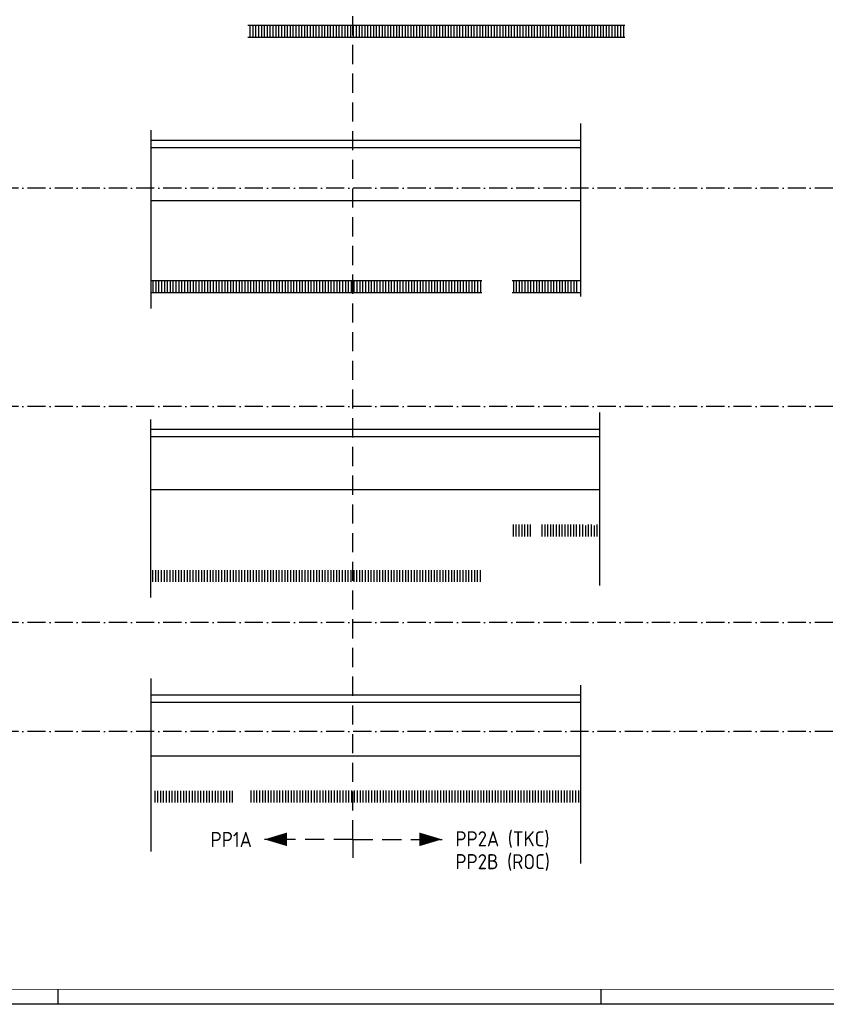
# Model space of a CAD drawing. Header units: millimetres. Extents: x -6587 to 112313, y 244 to 84344.
# Tile 7 of 42: x 38533 to 65275, y 244 to 32905. Entities that reach past the tile are written whole.
import ezdxf
from ezdxf.enums import TextEntityAlignment as Align

# ---------------------------------------------------------------- set-up
doc = ezdxf.new("R2010")
doc.units = ezdxf.units.MM
doc.header["$LTSCALE"] = 100
doc.linetypes.add('DASHDOT', pattern=[9, 6, -1.5, 0, -1.5])
doc.linetypes.add('HIDDEN', pattern=[9.525, 6.35, -3.175])
doc.layers.get('0').update_dxf_attribs({"linetype": 'CONTINUOUS'})
for name, color, linetype in [('AL$7----_STRAMIEN', 1, 'DASHDOT'), ('BOUW', 8, 'CONTINUOUS'), ('LIJN025', 10, 'CONTINUOUS'), ('LIJN050', 90, 'CONTINUOUS'), ('LIJN070', 130, 'CONTINUOUS'), ('TEKST25', 1, 'CONTINUOUS'), ('TEKST35', 50, 'CONTINUOUS'), ('TEKST50', 90, 'CONTINUOUS')]:
    doc.layers.add(name, color=color, linetype=linetype)
doc.styles.add('ISO', font='ISO.SHX')
doc.styles.add('MAATVOERING', font='iso.shx')
doc.styles.add('ROMAND', font='romand')

# ---------------------------------------------------------------- blocks, each defined once
blk = doc.blocks.new('A0-G')
at = {"layer": 'LIJN025'}
for p, q in [((464, 0), (464, 5)), ((644, 0), (644, 5))]:
    blk.add_line(p, q, dxfattribs=at)
blk.add_lwpolyline([(1189, 841), (1189, 0), (0, 0), (0, 841)], close=True, dxfattribs=at)
at = {"layer": 'LIJN050', "const_width": 0.2}
blk.add_lwpolyline([(1184, 836), (25, 836), (25, 5), (1184, 5)], close=True, dxfattribs=at)
at = {"layer": 'TEKST25', "style": 'ROMAND', "width": 2.899115}
blk.add_attdef('STATUS', text='', height=2.5, dxfattribs=at).set_placement((1143, 71.5), (1182, 71.5), align=Align.FIT)
at = {"layer": 'TEKST25', "style": 'ISO'}
for tag, p in [('E', (1144.25, 66)), ('NAAM-E', (1155.75, 66)), ('DATUM-E', (1174, 66)), ('D', (1144.25, 61)), ('NAAM-D', (1155.75, 61)), ('DATUM-D', (1174, 61)), ('C', (1144.25, 56)), ('NAAM-C', (1155.75, 56)), ('DATUM-C', (1174, 56)), ('B', (1144.25, 51)), ('NAAM-B', (1155.75, 51)), ('DATUM-B', (1174, 51)), ('A', (1144.25, 46)), ('NAAM-A', (1155.75, 46)), ('DATUM-A', (1174, 46))]:
    blk.add_attdef(tag, text='', height=2.5, dxfattribs=at).set_placement(p, align=Align.CENTER)
for tag, p in [('DATUM', (1021.75, 36.25)), ('SCHAAL', (1057, 36.25)), ('GETEKEND', (1087.25, 36.25)), ('GECONTOL.', (1122, 36.25)), ('FORMAAT', (1152.25, 28.25))]:
    blk.add_attdef(tag, p, '', height=2.5, dxfattribs=at)
at = {"layer": 'TEKST35', "style": 'ISO'}
for tag, p in [('PROJECT', (1023.5, 72.5)), ('PLAATS', (1023.5, 63.5)), ('INSTALLATIE-REGEL1', (1023.5, 52.5)), ('INSTALLATIE-REGEL2', (1023.5, 43.5))]:
    blk.add_attdef(tag, p, '', height=4, dxfattribs=at)
blk.add_attdef('PROJ.NR.', text='', height=4, dxfattribs=at).set_placement((1170, 23), align=Align.CENTER)
at = {"layer": 'TEKST50', "style": 'ISO'}
blk.add_attdef('FILE-NAAM', text='', height=5, dxfattribs=at).set_placement((1162.5, 7.5), align=Align.CENTER)

msp = doc.modelspace()

# ---------------------------------------------------------------- linework, layer by layer
at = {"layer": 'AL$7----_STRAMIEN', "color": 1}
for p, q in [((94298.3, 27314.6), (16060, 27314.6)), ((94298.3, 20073.8), (16060, 20073.8)), ((94298.3, 12904.9), (16060, 12904.9)), ((94298.3, 9298.7), (16060, 9298.7))]:
    msp.add_line(p, q, dxfattribs=at)
at = {"layer": 'BOUW', "color": 9}
for p, q in [((58598.6, 32714.3), (46098.6, 32714.3)), ((58598.6, 32314.3), (46098.6, 32314.3))]:
    msp.add_line(p, q, dxfattribs=at)
at = {"layer": 'BOUW'}
for p, q in [((46174.9, 32314.3), (46174.9, 32709.6)), ((46270.2, 32314.3), (46270.2, 32709.6)), ((46365.4, 32314.3), (46365.4, 32709.6)), ((46460.7, 32314.3), (46460.7, 32709.6)), ((46555.9, 32314.3), (46555.9, 32709.6)), ((46651.2, 32314.3), (46651.2, 32709.6)), ((46746.4, 32314.3), (46746.4, 32709.6)), ((46841.7, 32314.3), (46841.7, 32709.6)), ((46936.9, 32314.3), (46936.9, 32709.6)), ((47032.2, 32314.3), (47032.2, 32709.6)), ((47127.4, 32314.3), (47127.4, 32709.6)), ((47222.7, 32314.3), (47222.7, 32709.6)), ((47317.9, 32314.3), (47317.9, 32709.6)), ((47413.2, 32314.3), (47413.2, 32709.6)), ((47508.4, 32314.3), (47508.4, 32709.6)), ((47603.7, 32314.3), (47603.7, 32709.6)), ((47698.9, 32314.3), (47698.9, 32709.6)), ((47794.2, 32314.3), (47794.2, 32709.6)), ((47889.4, 32314.3), (47889.4, 32709.6)), ((47984.7, 32314.3), (47984.7, 32709.6)), ((48079.9, 32314.3), (48079.9, 32709.6)), ((48175.2, 32314.3), (48175.2, 32709.6)), ((48270.4, 32314.3), (48270.4, 32709.6)), ((48365.7, 32314.3), (48365.7, 32709.6)), ((48460.9, 32314.3), (48460.9, 32709.6)), ((48556.2, 32314.3), (48556.2, 32709.6)), ((48651.4, 32314.3), (48651.4, 32709.6)), ((48746.7, 32314.3), (48746.7, 32709.6)), ((48841.9, 32314.3), (48841.9, 32709.6)), ((48937.2, 32314.3), (48937.2, 32709.6)), ((49032.4, 32314.3), (49032.4, 32709.6)), ((49127.7, 32314.3), (49127.7, 32709.6)), ((49222.9, 32314.3), (49222.9, 32709.6)), ((49318.2, 32314.3), (49318.2, 32685.1)), ((49413.4, 32314.3), (49413.4, 32685.1)), ((49508.7, 32314.3), (49508.7, 32685.1)), ((49603.9, 32314.3), (49603.9, 32685.1)), ((49699.2, 32314.3), (49699.2, 32685.1)), ((49794.4, 32314.3), (49794.4, 32685.1)), ((49889.7, 32314.3), (49889.7, 32685.1)), ((49984.9, 32314.3), (49984.9, 32685.1)), ((50080.2, 32314.3), (50080.2, 32685.1)), ((50175.4, 32314.3), (50175.4, 32685.1)), ((50270.7, 32314.3), (50270.7, 32685.1)), ((50365.9, 32314.3), (50365.9, 32685.1)), ((50461.2, 32314.3), (50461.2, 32685.1)), ((50556.4, 32314.3), (50556.4, 32685.1)), ((50651.7, 32314.3), (50651.7, 32685.1)), ((50746.9, 32314.3), (50746.9, 32685.1)), ((50842.2, 32314.3), (50842.2, 32685.1)), ((50937.4, 32314.3), (50937.4, 32685.1)), ((51032.7, 32314.3), (51032.7, 32685.1)), ((51127.9, 32314.3), (51127.9, 32685.1)), ((51223.2, 32314.3), (51223.2, 32685.1)), ((51318.4, 32314.3), (51318.4, 32685.1)), ((51413.7, 32314.3), (51413.7, 32685.1)), ((51508.9, 32314.3), (51508.9, 32685.1)), ((51604.2, 32314.3), (51604.2, 32685.1)), ((51699.4, 32314.3), (51699.4, 32685.1)), ((51794.7, 32314.3), (51794.7, 32685.1)), ((51889.9, 32314.3), (51889.9, 32685.1)), ((51985.2, 32314.3), (51985.2, 32685.1)), ((52080.4, 32314.3), (52080.4, 32685.1)), ((52175.7, 32314.3), (52175.7, 32685.1)), ((52270.9, 32314.3), (52270.9, 32685.1)), ((52366.2, 32314.3), (52366.2, 32685.1)), ((52461.4, 32314.3), (52461.4, 32685.1)), ((52556.7, 32314.3), (52556.7, 32685.1)), ((52651.9, 32314.3), (52651.9, 32685.1)), ((52747.2, 32314.3), (52747.2, 32685.1)), ((52842.4, 32314.3), (52842.4, 32685.1)), ((52937.7, 32314.3), (52937.7, 32685.1)), ((53032.9, 32314.3), (53032.9, 32685.1)), ((53128.2, 32314.3), (53128.2, 32685.1)), ((53223.4, 32314.3), (53223.4, 32685.1)), ((53318.7, 32314.3), (53318.7, 32685.1)), ((53413.9, 32314.3), (53413.9, 32685.1)), ((53509.2, 32314.3), (53509.2, 32685.1)), ((53604.4, 32314.3), (53604.4, 32685.1)), ((53699.7, 32314.3), (53699.7, 32685.1)), ((53794.9, 32314.3), (53794.9, 32685.1)), ((53890.2, 32314.3), (53890.2, 32685.1)), ((53985.4, 32314.3), (53985.4, 32685.1)), ((54080.7, 32314.3), (54080.7, 32685.1)), ((54175.9, 32314.3), (54175.9, 32685.1)), ((54271.2, 32314.3), (54271.2, 32685.1)), ((54366.4, 32314.3), (54366.4, 32685.1)), ((54461.7, 32314.3), (54461.7, 32685.1)), ((54556.9, 32314.3), (54556.9, 32685.1)), ((54652.2, 32314.3), (54652.2, 32685.1)), ((54747.4, 32314.3), (54747.4, 32685.1)), ((54842.7, 32314.3), (54842.7, 32685.1)), ((54937.9, 32314.3), (54937.9, 32685.1)), ((55033.2, 32314.3), (55033.2, 32685.1)), ((55128.4, 32314.3), (55128.4, 32685.1)), ((55223.7, 32314.3), (55223.7, 32685.1)), ((55318.9, 32314.3), (55318.9, 32685.1)), ((55414.2, 32314.3), (55414.2, 32685.1)), ((55509.4, 32314.3), (55509.4, 32685.1)), ((55604.7, 32314.3), (55604.7, 32685.1)), ((55699.9, 32314.3), (55699.9, 32685.1)), ((55795.2, 32314.3), (55795.2, 32685.1)), ((55890.4, 32314.3), (55890.4, 32685.1)), ((55985.7, 32314.3), (55985.7, 32685.1)), ((56080.9, 32314.3), (56080.9, 32685.1)), ((56176.2, 32314.3), (56176.2, 32685.1)), ((56271.4, 32314.3), (56271.4, 32685.1)), ((56366.7, 32314.3), (56366.7, 32685.1)), ((56461.9, 32314.3), (56461.9, 32685.1)), ((56557.2, 32314.3), (56557.2, 32685.1)), ((56652.4, 32314.3), (56652.4, 32685.1)), ((56747.7, 32314.3), (56747.7, 32685.1)), ((56842.9, 32314.3), (56842.9, 32685.1)), ((56938.2, 32314.3), (56938.2, 32685.1)), ((57033.4, 32314.3), (57033.4, 32685.1)), ((57128.7, 32314.3), (57128.7, 32685.1)), ((57223.9, 32314.3), (57223.9, 32685.1)), ((57319.2, 32314.3), (57319.2, 32685.1)), ((57414.4, 32314.3), (57414.4, 32685.1)), ((57509.7, 32314.3), (57509.7, 32685.1)), ((57604.9, 32314.3), (57604.9, 32685.1)), ((57700.2, 32314.3), (57700.2, 32685.1)), ((57795.4, 32314.3), (57795.4, 32685.1)), ((57890.7, 32314.3), (57890.7, 32685.1)), ((57985.9, 32314.3), (57985.9, 32685.1)), ((58081.2, 32314.3), (58081.2, 32685.1)), ((58176.4, 32314.3), (58176.4, 32685.1)), ((58271.7, 32314.3), (58271.7, 32685.1)), ((58366.9, 32314.3), (58366.9, 32685.1)), ((58462.2, 32314.3), (58462.2, 32685.1)), ((58557.4, 32314.3), (58557.4, 32701.4)), ((57135.9, 23725.9), (57135.9, 29461.1)), ((42888.7, 23320.9), (42888.7, 29236)), ((42888.7, 28914.1), (49612.6, 28914.1)), ((49612.6, 28914.1), (57135.9, 28914.1)), ((42888.7, 28664.1), (49612.6, 28664.1)), ((49612.6, 28664.1), (57135.9, 28664.1)), ((57135.9, 26896.5), (42888.7, 26896.5)), ((53858.8, 24246.5), (42888.7, 24246.5)), ((42959.2, 23846.5), (42959.2, 24236.1)), ((43054.4, 23846.5), (43054.4, 24236.1)), ((43149.7, 23846.5), (43149.7, 24236.1)), ((43244.9, 23846.5), (43244.9, 24236.1)), ((43340.2, 23846.5), (43340.2, 24236.1)), ((43435.4, 23846.5), (43435.4, 24236.1)), ((43530.7, 23846.5), (43530.7, 24236.1)), ((43625.9, 23846.5), (43625.9, 24236.1)), ((43721.2, 23846.5), (43721.2, 24236.1)), ((43816.4, 23846.5), (43816.4, 24236.1)), ((43911.7, 23846.5), (43911.7, 24236.1)), ((44006.9, 23846.5), (44006.9, 24236.1)), ((44102.2, 23846.5), (44102.2, 24236.1)), ((44197.4, 23846.5), (44197.4, 24236.1)), ((44292.7, 23846.5), (44292.7, 24236.1)), ((44387.9, 23846.5), (44387.9, 24236.1)), ((44483.2, 23846.5), (44483.2, 24236.1)), ((44578.4, 23846.5), (44578.4, 24236.1)), ((44673.7, 23846.5), (44673.7, 24236.1)), ((44768.9, 23846.5), (44768.9, 24236.1)), ((44864.2, 23846.5), (44864.2, 24236.1)), ((44959.4, 23846.5), (44959.4, 24236.1)), ((45054.7, 23846.5), (45054.7, 24236.1)), ((45149.9, 23846.5), (45149.9, 24236.1)), ((45245.2, 23846.5), (45245.2, 24236.1)), ((45340.4, 23846.5), (45340.4, 24236.1)), ((45435.7, 23846.5), (45435.7, 24236.1)), ((45530.9, 23846.5), (45530.9, 24236.1)), ((45626.2, 23846.5), (45626.2, 24236.1)), ((45721.4, 23846.5), (45721.4, 24236.1)), ((45816.7, 23846.5), (45816.7, 24236.1)), ((45911.9, 23846.5), (45911.9, 24236.1)), ((46007.2, 23846.5), (46007.2, 24236.1)), ((46102.4, 23846.5), (46102.4, 24236.1)), ((46197.7, 23846.5), (46197.7, 24236.1)), ((46292.9, 23846.5), (46292.9, 24236.1)), ((46388.2, 23846.5), (46388.2, 24236.1)), ((46483.4, 23846.5), (46483.4, 24236.1)), ((46578.7, 23846.5), (46578.7, 24236.1)), ((46673.9, 23846.5), (46673.9, 24236.1)), ((46769.2, 23846.5), (46769.2, 24236.1)), ((46864.4, 23846.5), (46864.4, 24236.1)), ((46959.7, 23846.5), (46959.7, 24236.1)), ((47054.9, 23846.5), (47054.9, 24236.1)), ((47150.2, 23846.5), (47150.2, 24236.1)), ((47245.4, 23846.5), (47245.4, 24236.1)), ((47340.7, 23846.5), (47340.7, 24236.1)), ((47435.9, 23846.5), (47435.9, 24236.1)), ((47531.2, 23846.5), (47531.2, 24236.1)), ((47626.4, 23846.5), (47626.4, 24236.1)), ((47721.7, 23846.5), (47721.7, 24236.1)), ((47816.9, 23846.5), (47816.9, 24236.1)), ((47912.2, 23846.5), (47912.2, 24236.1)), ((48007.4, 23846.5), (48007.4, 24236.1)), ((48102.7, 23846.5), (48102.7, 24236.1)), ((48197.9, 23846.5), (48197.9, 24236.1)), ((48293.2, 23846.5), (48293.2, 24236.1)), ((48388.4, 23846.5), (48388.4, 24236.1)), ((48483.7, 23846.5), (48483.7, 24236.1)), ((48578.9, 23846.5), (48578.9, 24236.1)), ((48674.2, 23846.5), (48674.2, 24236.1)), ((48769.4, 23846.5), (48769.4, 24236.1)), ((48864.7, 23846.5), (48864.7, 24236.1)), ((48959.9, 23846.5), (48959.9, 24236.1)), ((49055.2, 23846.5), (49055.2, 24236.1)), ((49150.4, 23846.5), (49150.4, 24236.1)), ((49245.7, 23846.5), (49245.7, 24236.1)), ((49340.9, 23846.5), (49340.9, 24236.1)), ((49436.2, 23846.5), (49436.2, 24236.1)), ((49531.4, 23846.5), (49531.4, 24236.1)), ((49626.7, 23846.5), (49626.7, 24236.1)), ((49721.9, 23846.5), (49721.9, 24236.1)), ((49817.2, 23846.5), (49817.2, 24236.1)), ((49912.4, 23846.5), (49912.4, 24236.1)), ((50007.7, 23846.5), (50007.7, 24236.1)), ((50102.9, 23846.5), (50102.9, 24236.1)), ((50198.2, 23846.5), (50198.2, 24236.1)), ((50293.4, 23846.5), (50293.4, 24236.1)), ((50388.7, 23846.5), (50388.7, 24236.1)), ((50483.9, 23846.5), (50483.9, 24236.1)), ((50579.2, 23846.5), (50579.2, 24236.1)), ((50674.4, 23846.5), (50674.4, 24236.1)), ((50769.7, 23846.5), (50769.7, 24236.1)), ((50864.9, 23846.5), (50864.9, 24236.1)), ((50960.2, 23846.5), (50960.2, 24236.1)), ((51055.4, 23846.5), (51055.4, 24236.1)), ((51150.7, 23846.5), (51150.7, 24236.1)), ((51245.9, 23846.5), (51245.9, 24236.1)), ((51341.2, 23846.5), (51341.2, 24236.1)), ((51436.4, 23846.5), (51436.4, 24236.1)), ((51531.7, 23846.5), (51531.7, 24236.1)), ((51626.9, 23846.5), (51626.9, 24236.1)), ((51722.2, 23846.5), (51722.2, 24236.1)), ((51817.4, 23846.5), (51817.4, 24236.1)), ((51912.7, 23846.5), (51912.7, 24236.1)), ((52007.9, 23846.5), (52007.9, 24236.1)), ((52103.2, 23846.5), (52103.2, 24236.1)), ((52198.4, 23846.5), (52198.4, 24236.1)), ((52293.7, 23846.5), (52293.7, 24236.1)), ((52388.9, 23846.5), (52388.9, 24236.1)), ((52484.2, 23846.5), (52484.2, 24236.1)), ((52579.4, 23846.5), (52579.4, 24236.1)), ((52674.7, 23846.5), (52674.7, 24236.1)), ((52769.9, 23846.5), (52769.9, 24236.1)), ((52865.2, 23846.5), (52865.2, 24236.1)), ((52960.4, 23846.5), (52960.4, 24236.1)), ((53055.7, 23846.5), (53055.7, 24236.1)), ((53150.9, 23846.5), (53150.9, 24236.1)), ((53246.2, 23846.5), (53246.2, 24236.1)), ((53341.4, 23846.5), (53341.4, 24236.1)), ((53436.7, 23846.5), (53436.7, 24236.1)), ((53531.9, 23846.5), (53531.9, 24236.1)), ((53627.2, 23846.5), (53627.2, 24236.1)), ((53722.4, 23846.5), (53722.4, 24236.1)), ((53817.7, 23846.5), (53817.7, 24236.1)), ((57104.8, 24246.5), (54858.8, 24246.5)), ((54911.4, 23846.5), (54911.4, 24235.6)), ((55006.7, 23846.5), (55006.7, 24235.6)), ((55101.9, 23846.5), (55101.9, 24235.6)), ((55197.2, 23846.5), (55197.2, 24235.6)), ((55292.4, 23846.5), (55292.4, 24235.6)), ((55387.7, 23846.5), (55387.7, 24235.6)), ((55482.9, 23846.5), (55482.9, 24235.6)), ((55578.2, 23846.5), (55578.2, 24235.6)), ((55673.4, 23846.5), (55673.4, 24235.6)), ((55768.7, 23846.5), (55768.7, 24235.6)), ((55863.9, 23846.5), (55863.9, 24235.6)), ((55959.2, 23846.5), (55959.2, 24235.6)), ((56054.4, 23846.5), (56054.4, 24235.6)), ((56149.7, 23846.5), (56149.7, 24235.6)), ((56244.9, 23846.5), (56244.9, 24235.6)), ((56340.2, 23846.5), (56340.2, 24235.6)), ((56435.4, 23846.5), (56435.4, 24235.6)), ((56530.7, 23846.5), (56530.7, 24235.6)), ((56625.9, 23846.5), (56625.9, 24235.6)), ((56721.2, 23846.5), (56721.2, 24235.6)), ((56816.4, 23846.5), (56816.4, 24235.6)), ((56911.7, 23846.5), (56911.7, 24235.6)), ((57006.9, 23846.5), (57006.9, 24235.6)), ((53858.8, 23846.5), (42888.7, 23846.5)), ((57104.8, 23846.5), (54858.8, 23846.5)), ((42878.9, 13733.2), (42878.9, 19648.2)), ((57763.6, 14138.1), (57763.6, 19873.4)), ((42878.9, 19326.4), (49602.8, 19326.4)), ((49602.8, 19326.4), (57756.8, 19326.4)), ((42878.9, 19076.4), (49602.8, 19076.4)), ((49602.8, 19076.4), (57756.8, 19076.4)), ((57777.8, 17308.8), (42878.9, 17308.8)), ((54901.6, 15758.8), (54901.6, 16158.8)), ((54996.9, 15758.8), (54996.9, 16158.8)), ((55092.1, 15758.8), (55092.1, 16158.8)), ((55187.4, 15758.8), (55187.4, 16158.8)), ((55282.6, 15758.8), (55282.6, 16158.8)), ((55377.9, 15758.8), (55377.9, 16158.8)), ((55473.1, 15758.8), (55473.1, 16158.8)), ((55854.1, 15758.8), (55854.1, 16158.8)), ((55949.4, 15758.8), (55949.4, 16158.8)), ((56044.6, 15758.8), (56044.6, 16158.8)), ((56139.9, 15758.8), (56139.9, 16158.8)), ((56235.1, 15758.8), (56235.1, 16158.8)), ((56330.4, 15758.8), (56330.4, 16158.8)), ((56425.6, 15758.8), (56425.6, 16158.8)), ((56520.9, 15758.8), (56520.9, 16158.8)), ((56616.1, 15758.8), (56616.1, 16158.8)), ((56711.4, 15758.8), (56711.4, 16158.8)), ((56806.6, 15758.8), (56806.6, 16158.8)), ((56901.9, 15758.8), (56901.9, 16158.8)), ((56997.1, 15758.8), (56997.1, 16158.8)), ((57106.6, 15758.8), (57106.6, 16158.8)), ((57201.8, 15758.8), (57201.8, 16158.8)), ((57297.1, 15758.8), (57297.1, 16129.8)), ((57392.3, 15758.8), (57392.3, 16158.8)), ((57487.6, 15758.8), (57487.6, 16158.8)), ((57588.5, 15758.8), (57588.5, 16129.8)), ((57683.7, 15758.8), (57683.7, 16158.8)), ((42949.4, 14258.8), (42949.4, 14644.6)), ((43044.6, 14258.8), (43044.6, 14644.6)), ((43139.9, 14258.8), (43139.9, 14644.6)), ((43235.1, 14258.8), (43235.1, 14644.6)), ((43330.4, 14258.8), (43330.4, 14644.6)), ((43425.6, 14258.8), (43425.6, 14644.6)), ((43520.9, 14258.8), (43520.9, 14644.6)), ((43616.1, 14258.8), (43616.1, 14644.6)), ((43711.4, 14258.8), (43711.4, 14644.6)), ((43806.6, 14258.8), (43806.6, 14644.6)), ((43901.9, 14258.8), (43901.9, 14644.6)), ((43997.1, 14258.8), (43997.1, 14644.6)), ((44092.4, 14258.8), (44092.4, 14644.6)), ((44187.6, 14258.8), (44187.6, 14644.6)), ((44282.9, 14258.8), (44282.9, 14644.6)), ((44378.1, 14258.8), (44378.1, 14644.6)), ((44473.4, 14258.8), (44473.4, 14644.6)), ((44568.6, 14258.8), (44568.6, 14644.6)), ((44663.9, 14258.8), (44663.9, 14644.6)), ((44759.1, 14258.8), (44759.1, 14644.6)), ((44854.4, 14258.8), (44854.4, 14644.6)), ((44949.6, 14258.8), (44949.6, 14644.6)), ((45044.9, 14258.8), (45044.9, 14644.6)), ((45140.1, 14258.8), (45140.1, 14644.6)), ((45235.4, 14258.8), (45235.4, 14644.6)), ((45330.6, 14258.8), (45330.6, 14644.6)), ((45425.9, 14258.8), (45425.9, 14644.6)), ((45521.1, 14258.8), (45521.1, 14644.6)), ((45616.4, 14258.8), (45616.4, 14644.6)), ((45711.6, 14258.8), (45711.6, 14644.6)), ((45806.9, 14258.8), (45806.9, 14644.6)), ((45902.1, 14258.8), (45902.1, 14644.6)), ((45997.4, 14258.8), (45997.4, 14644.6)), ((46092.6, 14258.8), (46092.6, 14644.6)), ((46187.9, 14258.8), (46187.9, 14644.6)), ((46283.1, 14258.8), (46283.1, 14644.6)), ((46378.4, 14258.8), (46378.4, 14644.6)), ((46473.6, 14258.8), (46473.6, 14644.6)), ((46568.9, 14258.8), (46568.9, 14644.6)), ((46664.1, 14258.8), (46664.1, 14644.6)), ((46759.4, 14258.8), (46759.4, 14644.6)), ((46854.6, 14258.8), (46854.6, 14644.6)), ((46949.9, 14258.8), (46949.9, 14644.6)), ((47045.1, 14258.8), (47045.1, 14644.6)), ((47140.4, 14258.8), (47140.4, 14644.6)), ((47235.6, 14258.8), (47235.6, 14644.6)), ((47330.9, 14258.8), (47330.9, 14644.6)), ((47426.1, 14258.8), (47426.1, 14644.6)), ((47521.4, 14258.8), (47521.4, 14644.6)), ((47616.6, 14258.8), (47616.6, 14644.6)), ((47711.9, 14258.8), (47711.9, 14644.6)), ((47807.1, 14258.8), (47807.1, 14644.6)), ((47902.4, 14258.8), (47902.4, 14644.6)), ((47997.6, 14258.8), (47997.6, 14644.6)), ((48092.9, 14258.8), (48092.9, 14644.6)), ((48188.1, 14258.8), (48188.1, 14644.6)), ((48283.4, 14258.8), (48283.4, 14644.6)), ((48378.6, 14258.8), (48378.6, 14644.6)), ((48473.9, 14258.8), (48473.9, 14644.6)), ((48569.1, 14258.8), (48569.1, 14644.6)), ((48664.4, 14258.8), (48664.4, 14644.6)), ((48759.6, 14258.8), (48759.6, 14644.6)), ((48854.9, 14258.8), (48854.9, 14644.6)), ((48950.1, 14258.8), (48950.1, 14644.6)), ((49045.4, 14258.8), (49045.4, 14644.6)), ((49140.6, 14258.8), (49140.6, 14644.6)), ((49235.9, 14258.8), (49235.9, 14644.6)), ((49331.1, 14258.8), (49331.1, 14644.6)), ((49426.4, 14258.8), (49426.4, 14644.6)), ((49521.6, 14258.8), (49521.6, 14644.6)), ((49616.9, 14258.8), (49616.9, 14644.6)), ((49712.1, 14258.8), (49712.1, 14644.6)), ((49807.4, 14258.8), (49807.4, 14644.6)), ((49902.6, 14258.8), (49902.6, 14644.6)), ((49997.9, 14258.8), (49997.9, 14644.6)), ((50093.1, 14258.8), (50093.1, 14644.6)), ((50188.4, 14258.8), (50188.4, 14644.6)), ((50283.6, 14258.8), (50283.6, 14644.6)), ((50378.9, 14258.8), (50378.9, 14644.6)), ((50474.1, 14258.8), (50474.1, 14644.6)), ((50569.4, 14258.8), (50569.4, 14644.6)), ((50664.6, 14258.8), (50664.6, 14644.6)), ((50759.9, 14258.8), (50759.9, 14644.6)), ((50855.1, 14258.8), (50855.1, 14644.6)), ((50950.4, 14258.8), (50950.4, 14644.6)), ((51045.6, 14258.8), (51045.6, 14644.6)), ((51140.9, 14258.8), (51140.9, 14644.6)), ((51236.1, 14258.8), (51236.1, 14644.6)), ((51331.4, 14258.8), (51331.4, 14644.6)), ((51426.6, 14258.8), (51426.6, 14644.6)), ((51521.9, 14258.8), (51521.9, 14644.6)), ((51617.1, 14258.8), (51617.1, 14644.6)), ((51712.4, 14258.8), (51712.4, 14644.6)), ((51807.6, 14258.8), (51807.6, 14644.6)), ((51902.9, 14258.8), (51902.9, 14644.6)), ((51998.1, 14258.8), (51998.1, 14644.6)), ((52093.4, 14258.8), (52093.4, 14644.6)), ((52188.6, 14258.8), (52188.6, 14644.6)), ((52283.9, 14258.8), (52283.9, 14644.6)), ((52379.1, 14258.8), (52379.1, 14644.6)), ((52474.4, 14258.8), (52474.4, 14644.6)), ((52569.6, 14258.8), (52569.6, 14644.6)), ((52664.9, 14258.8), (52664.9, 14644.6)), ((52760.1, 14258.8), (52760.1, 14644.6)), ((52855.4, 14258.8), (52855.4, 14644.6)), ((52950.6, 14258.8), (52950.6, 14644.6)), ((53045.9, 14258.8), (53045.9, 14644.6)), ((53141.1, 14258.8), (53141.1, 14644.6)), ((53236.4, 14258.8), (53236.4, 14644.6)), ((53331.6, 14258.8), (53331.6, 14644.6)), ((53426.9, 14258.8), (53426.9, 14644.6)), ((53522.1, 14258.8), (53522.1, 14644.6)), ((53617.4, 14258.8), (53617.4, 14644.6)), ((53712.6, 14258.8), (53712.6, 14644.6)), ((53807.9, 14258.8), (53807.9, 14644.6)), ((42890, 5315.5), (42890, 11050.7)), ((57137.2, 4910.5), (57137.2, 10825.6)), ((50413.3, 10503.7), (42890, 10503.7)), ((57137.2, 10503.7), (50413.3, 10503.7)), ((50413.3, 10253.7), (42890, 10253.7)), ((57137.2, 10253.7), (50413.3, 10253.7)), ((42890, 8486.1), (57137.2, 8486.1)), ((43019, 6936.1), (43019, 7327.9)), ((43114.2, 6936.1), (43114.2, 7327.9)), ((43209.5, 6936.1), (43209.5, 7327.9)), ((43304.7, 6936.1), (43304.7, 7327.9)), ((43400, 6936.1), (43400, 7327.9)), ((43495.2, 6936.1), (43495.2, 7327.9)), ((43590.5, 6936.1), (43590.5, 7327.9)), ((43685.7, 6936.1), (43685.7, 7327.9)), ((43781, 6936.1), (43781, 7327.9)), ((43876.2, 6936.1), (43876.2, 7327.9)), ((43971.5, 6936.1), (43971.5, 7327.9)), ((44066.7, 6936.1), (44066.7, 7327.9)), ((44162, 6936.1), (44162, 7327.9)), ((44257.2, 6936.1), (44257.2, 7327.9)), ((44352.5, 6936.1), (44352.5, 7327.9)), ((44447.7, 6936.1), (44447.7, 7327.9)), ((44543, 6936.1), (44543, 7327.9)), ((44638.2, 6936.1), (44638.2, 7327.9)), ((44733.5, 6936.1), (44733.5, 7327.9)), ((44828.7, 6936.1), (44828.7, 7327.9)), ((44924, 6936.1), (44924, 7327.9)), ((45019.2, 6936.1), (45019.2, 7327.9)), ((45114.5, 6936.1), (45114.5, 7327.9)), ((45209.7, 6936.1), (45209.7, 7327.9)), ((45305, 6936.1), (45305, 7327.9)), ((45400.2, 6936.1), (45400.2, 7327.9)), ((45495.5, 6936.1), (45495.5, 7327.9)), ((45590.7, 6936.1), (45590.7, 7327.9)), ((46208.2, 6936.1), (46208.2, 7332.9)), ((46303.5, 6936.1), (46303.5, 7332.9)), ((46398.7, 6936.1), (46398.7, 7332.9)), ((46494, 6936.1), (46494, 7332.9)), ((46589.2, 6936.1), (46589.2, 7332.9)), ((46684.5, 6936.1), (46684.5, 7332.9)), ((46779.7, 6936.1), (46779.7, 7332.9)), ((46875, 6936.1), (46875, 7332.9)), ((46970.2, 6936.1), (46970.2, 7332.9)), ((47065.5, 6936.1), (47065.5, 7332.9)), ((47160.7, 6936.1), (47160.7, 7332.9)), ((47256, 6936.1), (47256, 7332.9)), ((47351.2, 6936.1), (47351.2, 7332.9)), ((47446.5, 6936.1), (47446.5, 7332.9)), ((47541.7, 6936.1), (47541.7, 7332.9)), ((47637, 6936.1), (47637, 7332.9)), ((47732.2, 6936.1), (47732.2, 7332.9)), ((47827.5, 6936.1), (47827.5, 7332.9)), ((47922.7, 6936.1), (47922.7, 7332.9)), ((48018, 6936.1), (48018, 7332.9)), ((48113.2, 6936.1), (48113.2, 7332.9)), ((48208.5, 6936.1), (48208.5, 7332.9)), ((48303.7, 6936.1), (48303.7, 7332.9)), ((48399, 6936.1), (48399, 7332.9)), ((48494.2, 6936.1), (48494.2, 7332.9)), ((48589.5, 6936.1), (48589.5, 7332.9)), ((48684.7, 6936.1), (48684.7, 7332.9)), ((48780, 6936.1), (48780, 7332.9)), ((48875.2, 6936.1), (48875.2, 7332.9)), ((48970.5, 6936.1), (48970.5, 7332.9)), ((49065.7, 6936.1), (49065.7, 7332.9)), ((49161, 6936.1), (49161, 7332.9)), ((49256.2, 6936.1), (49256.2, 7332.9)), ((49351.5, 6936.1), (49351.5, 7332.9)), ((49446.7, 6936.1), (49446.7, 7332.9)), ((49542, 6936.1), (49542, 7332.9)), ((49637.2, 6936.1), (49637.2, 7332.9)), ((49732.5, 6936.1), (49732.5, 7332.9)), ((49827.7, 6936.1), (49827.7, 7332.9)), ((49923, 6936.1), (49923, 7332.9)), ((50018.2, 6936.1), (50018.2, 7332.9)), ((50113.5, 6936.1), (50113.5, 7332.9)), ((50208.7, 6936.1), (50208.7, 7332.9)), ((50304, 6936.1), (50304, 7332.9)), ((50399.2, 6936.1), (50399.2, 7332.9)), ((50494.5, 6936.1), (50494.5, 7332.9)), ((50589.7, 6936.1), (50589.7, 7332.9)), ((50685, 6936.1), (50685, 7332.9)), ((50780.2, 6936.1), (50780.2, 7332.9)), ((50875.5, 6936.1), (50875.5, 7332.9)), ((50970.7, 6936.1), (50970.7, 7332.9)), ((51066, 6936.1), (51066, 7332.9)), ((51161.2, 6936.1), (51161.2, 7332.9)), ((51256.5, 6936.1), (51256.5, 7332.9)), ((51351.7, 6936.1), (51351.7, 7332.9)), ((51447, 6936.1), (51447, 7332.9)), ((51542.2, 6936.1), (51542.2, 7332.9)), ((51637.5, 6936.1), (51637.5, 7332.9)), ((51732.7, 6936.1), (51732.7, 7332.9)), ((51828, 6936.1), (51828, 7332.9)), ((51923.2, 6936.1), (51923.2, 7332.9)), ((52018.5, 6936.1), (52018.5, 7332.9)), ((52113.7, 6936.1), (52113.7, 7332.9)), ((52209, 6936.1), (52209, 7332.9)), ((52304.2, 6936.1), (52304.2, 7332.9)), ((52399.5, 6936.1), (52399.5, 7332.9)), ((52494.7, 6936.1), (52494.7, 7332.9)), ((52590, 6936.1), (52590, 7332.9)), ((52685.2, 6936.1), (52685.2, 7332.9)), ((52780.5, 6936.1), (52780.5, 7332.9)), ((52875.7, 6936.1), (52875.7, 7332.9)), ((52971, 6936.1), (52971, 7332.9)), ((53066.2, 6936.1), (53066.2, 7332.9)), ((53161.5, 6936.1), (53161.5, 7332.9)), ((53256.7, 6936.1), (53256.7, 7332.9)), ((53352, 6936.1), (53352, 7332.9)), ((53447.2, 6936.1), (53447.2, 7332.9)), ((53542.5, 6936.1), (53542.5, 7332.9)), ((53637.7, 6936.1), (53637.7, 7332.9)), ((53733, 6936.1), (53733, 7332.9)), ((53828.2, 6936.1), (53828.2, 7332.9)), ((53923.5, 6936.1), (53923.5, 7332.9)), ((54018.7, 6936.1), (54018.7, 7332.9)), ((54114, 6936.1), (54114, 7332.9)), ((54209.2, 6936.1), (54209.2, 7332.9)), ((54304.5, 6936.1), (54304.5, 7332.9)), ((54399.7, 6936.1), (54399.7, 7332.9)), ((54495, 6936.1), (54495, 7332.9)), ((54590.2, 6936.1), (54590.2, 7332.9)), ((54685.5, 6936.1), (54685.5, 7332.9)), ((54780.7, 6936.1), (54780.7, 7332.9)), ((54876, 6936.1), (54876, 7332.9)), ((54971.2, 6936.1), (54971.2, 7332.9)), ((55066.5, 6936.1), (55066.5, 7332.9)), ((55161.7, 6936.1), (55161.7, 7332.9)), ((55257, 6936.1), (55257, 7332.9)), ((55352.2, 6936.1), (55352.2, 7332.9)), ((55447.5, 6936.1), (55447.5, 7332.9)), ((55542.7, 6936.1), (55542.7, 7332.9)), ((55638, 6936.1), (55638, 7332.9)), ((55733.2, 6936.1), (55733.2, 7332.9)), ((55828.5, 6936.1), (55828.5, 7332.9)), ((55923.7, 6936.1), (55923.7, 7332.9)), ((56019, 6936.1), (56019, 7332.9)), ((56114.2, 6936.1), (56114.2, 7332.9)), ((56209.5, 6936.1), (56209.5, 7332.9)), ((56304.7, 6936.1), (56304.7, 7332.9)), ((56400, 6936.1), (56400, 7332.9)), ((56495.2, 6936.1), (56495.2, 7332.9)), ((56590.5, 6936.1), (56590.5, 7332.9)), ((56685.7, 6936.1), (56685.7, 7332.9)), ((56781, 6936.1), (56781, 7332.9)), ((56876.2, 6936.1), (56876.2, 7332.9)), ((56971.5, 6936.1), (56971.5, 7332.9)), ((57066.7, 6936.1), (57066.7, 7332.9))]:
    msp.add_line(p, q, dxfattribs=at)
at = {"layer": 'LIJN050'}
for points in [[(46645.7, 5715.6, 0, 452.5, 0), (47399.9, 5715.6, 452.5, 452.5, 0)], [(52537.3, 5715.6, 0, 452.5, 0), (51783.1, 5715.6, 452.5, 452.5, 0)]]:
    msp.add_lwpolyline(points, format="xyseb", dxfattribs=at)
at = {"layer": 'LIJN070', "linetype": 'HIDDEN'}
for p, q in [((49582, 5715.6), (49582, 41683.8)), ((49582, 5715.6), (46645.7, 5715.6)), ((49582, 5715.6), (49582, 5097.8)), ((49600.9, 5715.6), (52537.3, 5715.6))]:
    msp.add_line(p, q, dxfattribs=at)

# ---------------------------------------------------------------- block references
at = {"xscale": 100, "yscale": 100, "zscale": 100}
msp.add_blockref('A0-G', (-6587, 243.8), dxfattribs=at)

# ---------------------------------------------------------------- texts
at = {"layer": 'TEKST50', "style": 'MAATVOERING'}
for s, p in [('PP1A', (44861.5, 5460.5)), ('PP2A (TKC)', (52978.3, 5483.7)), ('PP2B (ROC)', (52978.3, 4725.7))]:
    msp.add_text(s, height=500, dxfattribs=at).set_placement(p)

doc.saveas('drawing.dxf')
